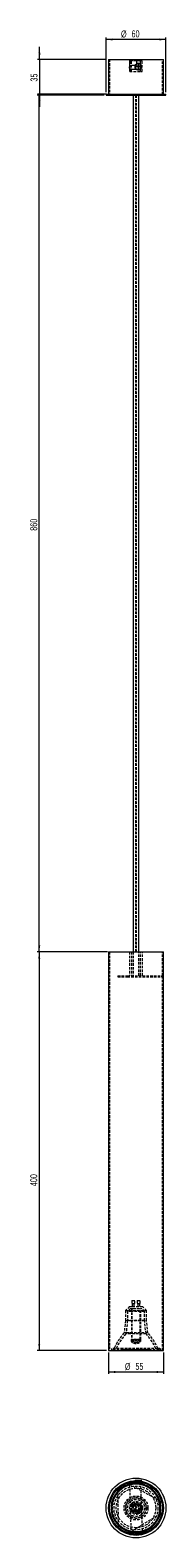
# Model space of a CAD drawing. Header units: millimetres. Extents: x 347 to 415, y 75 to 832.
import ezdxf

# ---------------------------------------------------------------- set-up
doc = ezdxf.new("R2010")
doc.units = ezdxf.units.MM
doc.linetypes.add('HIDDEN', pattern=[1.905, 1.27, -0.635])
doc.styles.add('SLDTEXTSTYLE0', font='TXT', dxfattribs={"width": 0.75})
doc.dimstyles.new('SLDDIMSTYLE0', dxfattribs={"dimtxt": 3.5, "dimasz": 3.302, "dimexe": 0, "dimexo": 0.0625, "dimgap": 0.875, "dimtad": 1, "dimlfac": 2, "dimrnd": 1e-09, "dimzin": 12, "dimdsep": 46, "dimtxsty": 'SLDTEXTSTYLE0', "dimsah": 1, "dimcen": 0.09, "dimadec": 0, "dimazin": 3, "dimtfac": 1, "dimtofl": 0, "dimtmove": 0, "dimatfit": 3, "dimfxl": 0, "dimfrac": 2, "dimtolj": 1, "dimtzin": 12, "dimarcsym": 0})
doc.dimstyles.new('SLDDIMSTYLE1', dxfattribs={"dimtxt": 3.5, "dimasz": 3.302, "dimexe": 0, "dimexo": 0.0625, "dimgap": 0.875, "dimtad": 1, "dimlfac": 2, "dimrnd": 1e-09, "dimzin": 12, "dimdsep": 46, "dimtxsty": 'SLDTEXTSTYLE0', "dimsah": 1, "dimcen": 0.09, "dimadec": 0, "dimazin": 3, "dimtfac": 1, "dimtmove": 0, "dimatfit": 0, "dimfxl": 0, "dimfrac": 2, "dimtolj": 1, "dimtzin": 12, "dimarcsym": 0})

# ---------------------------------------------------------------- blocks, each defined once
blk = doc.blocks.new('_D')
at = {"color": 7, "linetype": 'Continuous', "lineweight": 0}
for p, q in [((385.01, 369.17), (350.14, 369.17)), ((351.14, 369.17), (351.14, 169.17)), ((385.01, 169.17), (350.14, 169.17))]:
    blk.add_line(p, q, dxfattribs=at)
for points in [[(351.14, 369.17), (350.64, 365.87), (351.65, 365.87)], [(351.14, 169.17), (351.65, 172.47), (350.64, 172.47)]]:
    blk.add_solid(points, dxfattribs=at)
at = {"color": 7, "linetype": 'Continuous', "lineweight": 0, "insert": (346.63, 251.59, 0.05), "char_height": 3.5, "attachment_point": 1, "rotation": 90, "style": 'SLDTEXTSTYLE0'}
blk.add_mtext('400', dxfattribs=at)
blk = doc.blocks.new('_D_1')
at = {"color": 7, "linetype": 'Continuous', "lineweight": 0}
for p, q in [((383.76, 799.17), (350.14, 799.17)), ((351.14, 369.17), (351.14, 799.17)), ((385.51, 369.17), (350.14, 369.17))]:
    blk.add_line(p, q, dxfattribs=at)
for points in [[(351.14, 799.17), (350.64, 795.87), (351.65, 795.87)], [(351.14, 369.17), (351.65, 372.47), (350.64, 372.47)]]:
    blk.add_solid(points, dxfattribs=at)
at = {"color": 7, "linetype": 'Continuous', "lineweight": 0, "insert": (346.63, 580.58, 0.05), "char_height": 3.5, "attachment_point": 1, "rotation": 90, "style": 'SLDTEXTSTYLE0'}
blk.add_mtext('860', dxfattribs=at)
blk = doc.blocks.new('_D_2')
at = {"color": 7, "linetype": 'Continuous', "lineweight": 0}
for p, q in [((351.27, 817.17), (351.27, 823.52)), ((385.01, 817.17), (350.27, 817.17)), ((351.27, 817.17), (351.27, 799.67)), ((385.01, 799.67), (350.27, 799.67)), ((351.27, 799.67), (351.27, 793.32))]:
    blk.add_line(p, q, dxfattribs=at)
for points in [[(351.27, 817.17), (351.78, 820.47), (350.76, 820.47)], [(351.27, 799.67), (350.76, 796.37), (351.78, 796.37)]]:
    blk.add_solid(points, dxfattribs=at)
at = {"color": 7, "linetype": 'Continuous', "lineweight": 0, "insert": (346.76, 806.04, 0.05), "char_height": 3.5, "attachment_point": 1, "rotation": 90, "style": 'SLDTEXTSTYLE0'}
blk.add_mtext('35', dxfattribs=at)
blk = doc.blocks.new('_D_3')
at = {"color": 7, "linetype": 'Continuous', "lineweight": 0}
for p, q in [((386.01, 168.17), (386.01, 157.34)), ((413.51, 168.17), (413.51, 157.34)), ((386.01, 158.34), (413.51, 158.34))]:
    blk.add_line(p, q, dxfattribs=at)
for points in [[(386.01, 158.34), (389.31, 157.83), (389.31, 158.84)], [(413.51, 158.34), (410.2, 158.84), (410.2, 157.83)]]:
    blk.add_solid(points, dxfattribs=at)
at = {"color": 7, "linetype": 'Continuous', "lineweight": 0, "char_height": 3.5, "attachment_point": 1, "style": 'SLDTEXTSTYLE0'}
for s, insert in [('%%c', (394.18, 162.85, 0.05)), ('55', (399.46, 162.9, 0.05))]:
    blk.add_mtext(s, dxfattribs=dict(at, insert=insert))
blk = doc.blocks.new('_D_4')
at = {"color": 7, "linetype": 'Continuous', "lineweight": 0}
for p, q in [((384.76, 800.67), (384.76, 828.17)), ((414.76, 827.17), (384.76, 827.17)), ((414.76, 800.67), (414.76, 828.17))]:
    blk.add_line(p, q, dxfattribs=at)
for points in [[(384.76, 827.17), (388.06, 826.66), (388.06, 827.68)], [(414.76, 827.17), (411.45, 827.68), (411.45, 826.66)]]:
    blk.add_solid(points, dxfattribs=at)
at = {"color": 7, "linetype": 'Continuous', "lineweight": 0, "char_height": 3.5, "attachment_point": 1, "style": 'SLDTEXTSTYLE0'}
for s, insert in [('%%c', (392.22, 831.68, 0.05)), ('60', (397.5, 831.74, 0.05))]:
    blk.add_mtext(s, dxfattribs=dict(at, insert=insert))

msp = doc.modelspace()

# ---------------------------------------------------------------- linework, layer by layer
at = {"color": 7, "linetype": 'Continuous', "lineweight": 15}
for p, q in [((386.0068, 817.1728), (386.0068, 799.6728)), ((386.0068, 817.1728), (399.9888, 817.1728)), ((396.6328, 812.6718), (396.6328, 813.6795)), ((399.4888, 814.1884), (397.4888, 814.1884)), ((397.4888, 812.1884), (400.0226, 812.1884)), ((400.7702, 813.7606), (399.7482, 813.7606)), ((399.7482, 813.7606), (399.7482, 813.6082)), ((399.7482, 813.6082), (400.7702, 813.6082)), ((399.7517, 813.7606), (399.7517, 813.6082)), ((399.9888, 817.1728), (401.9888, 817.1728)), ((399.9888, 817.1728), (399.9888, 814.8253)), ((401.0092, 814.7312), (400.7702, 814.7312)), ((400.7702, 814.7312), (400.7702, 813.7606)), ((400.7736, 813.7606), (400.7702, 813.7606)), ((400.7702, 813.6082), (400.7702, 812.2819)), ((400.7736, 813.6082), (400.7702, 813.6082)), ((400.7702, 812.2819), (401.0092, 812.2819)), ((400.7736, 814.7312), (400.7736, 813.7606)), ((400.7736, 813.6082), (400.7736, 812.2819)), ((400.8742, 815.0911), (400.8633, 815.0911)), ((400.8633, 811.9447), (400.8742, 811.9447)), ((401.0092, 813.7606), (401.0092, 814.7312)), ((402.0642, 813.7606), (401.0092, 813.7606)), ((401.0092, 812.2819), (401.0092, 813.6082)), ((401.0092, 813.6082), (402.0642, 813.6082)), ((401.9888, 814.6335), (401.9888, 817.1728)), ((401.9888, 817.1728), (413.5068, 817.1728)), ((402.0642, 813.6082), (402.0642, 813.7606)), ((413.5068, 799.6728), (413.5068, 817.1728)), ((384.7568, 799.6728), (384.7568, 799.1728)), ((384.7568, 799.6728), (399.7568, 799.6728)), ((384.7568, 799.1728), (399.7568, 799.1728)), ((398.2568, 799.1728), (398.2568, 369.1728)), ((399.7568, 799.6728), (414.7568, 799.6728)), ((399.7568, 799.1728), (414.7568, 799.1728)), ((401.2568, 369.1728), (401.2568, 799.1728)), ((414.7568, 799.1728), (414.7568, 799.6728)), ((386.0068, 369.1728), (386.0068, 169.1728)), ((386.0068, 369.1728), (399.7568, 369.1728)), ((399.7568, 369.1728), (413.5068, 369.1728)), ((413.5068, 169.1728), (413.5068, 369.1728)), ((386.0068, 169.1728), (399.7568, 169.1728)), ((399.7568, 169.1728), (413.5068, 169.1728)), ((390.662, 98.6651), (390.6396, 99.7044)), ((395.4449, 102.6187), (396.3562, 102.1185)), ((411.7306, 93.6787), (412.6418, 93.1785)), ((412.763, 87.5598), (411.8741, 87.0207)), ((391.0625, 80.0913), (391.0401, 81.1306)), ((396.8779, 77.926), (395.9891, 77.3869))]:
    msp.add_line(p, q, dxfattribs=at)
at = {"color": 7, "linetype": 'HIDDEN', "lineweight": 0}
for p, q in [((386.5068, 817.1728), (386.5068, 799.6728)), ((396.6328, 813.6795), (396.6328, 816.6728)), ((399.9888, 816.6728), (396.6328, 816.6728)), ((396.6328, 811.1728), (396.6328, 812.6718)), ((396.6328, 811.1728), (401.9888, 811.1728)), ((396.6418, 816.6728), (402, 816.6728)), ((396.6418, 811.1728), (396.6418, 816.6728)), ((397.3979, 811.1728), (397.3979, 816.6728)), ((397.4083, 811.1728), (397.4083, 816.6728)), ((399.9888, 814.8253), (399.9888, 814.6884)), ((400.0226, 812.1884), (401.4888, 812.1884)), ((400.8742, 811.9447), (400.8742, 811.9447)), ((401.0127, 814.7312), (401.0092, 814.7312)), ((401.0127, 812.2819), (401.0092, 812.2819)), ((401.0127, 813.7606), (401.0127, 814.7312)), ((401.0127, 812.2819), (401.0127, 813.6082)), ((401.9888, 812.6884), (401.9888, 814.6335)), ((401.9888, 811.1728), (401.9888, 812.6884)), ((401.9888, 811.1728), (402, 811.1728)), ((402, 816.6728), (402.868, 816.6728)), ((402, 811.1728), (402, 816.6728)), ((402, 811.1728), (402.868, 811.1728)), ((402.0676, 813.7606), (402.0642, 813.7606)), ((402.0676, 813.6082), (402.0642, 813.6082)), ((402.0676, 813.6082), (402.0676, 813.7606)), ((402.868, 811.1728), (402.868, 816.6728)), ((402.868, 816.6728), (402.8808, 816.6728)), ((402.868, 811.1728), (402.8808, 811.1728)), ((402.8808, 811.1728), (402.8808, 816.6728)), ((413.0068, 799.6728), (413.0068, 817.1728)), ((399.5068, 799.1728), (399.5068, 369.1728)), ((400.0068, 369.1728), (400.0068, 799.1728)), ((386.5068, 369.1728), (386.5068, 169.1728)), ((396.5068, 369.1728), (396.5068, 357.1728)), ((397.5068, 369.1728), (397.5068, 357.1728)), ((398.2568, 369.1728), (398.2568, 357.1728)), ((401.2568, 357.1728), (401.2568, 369.1728)), ((402.0068, 357.1728), (402.0068, 369.1728)), ((403.0068, 357.1728), (403.0068, 369.1728)), ((413.0068, 357.1728), (413.0068, 369.1728)), ((390.6396, 357.1728), (390.6396, 356.6728)), ((390.6396, 357.1728), (395.4449, 357.1728)), ((390.6396, 356.6728), (395.4449, 356.6728)), ((391.0625, 357.1728), (391.0625, 356.6728)), ((395.4449, 357.1728), (395.4449, 356.6728)), ((395.4449, 357.1728), (412.6418, 357.1728)), ((395.4449, 356.6728), (412.6418, 356.6728)), ((395.9891, 357.1728), (395.9891, 356.6728)), ((412.6418, 357.1728), (412.6418, 356.6728)), ((412.6418, 357.1728), (413.0068, 357.1728)), ((412.6418, 356.6728), (413.0068, 356.6728)), ((412.763, 357.1728), (412.763, 356.6728)), ((413.0068, 169.1728), (413.0068, 356.6728)), ((396.5068, 191.1728), (394.5068, 189.1728)), ((396.921, 190.1728), (395.5068, 188.7586)), ((396.5068, 191.1728), (397.9792, 191.1728)), ((396.921, 190.1728), (398.2058, 190.1728)), ((397.4119, 190.1728), (397.4119, 174.6728)), ((397.506, 190.1728), (397.506, 174.6728)), ((397.511, 190.1728), (397.511, 174.6728)), ((397.6395, 194.1728), (397.9792, 194.1728)), ((397.6395, 194.1728), (397.6395, 192.6728)), ((397.6395, 192.6728), (397.9792, 192.6728)), ((397.6658, 190.1728), (397.6658, 174.6728)), ((397.8895, 192.6728), (397.8895, 191.1728)), ((397.9792, 194.1728), (399.1395, 194.1728)), ((397.9792, 192.6728), (399.1395, 192.6728)), ((397.9792, 191.1728), (403.0068, 191.1728)), ((398.2058, 190.1728), (402.5926, 190.1728)), ((398.8895, 191.1728), (398.8895, 192.6728)), ((399.1395, 192.6728), (399.1395, 194.1728)), ((400.3742, 194.1728), (400.714, 194.1728)), ((400.3742, 194.1728), (400.3742, 192.6728)), ((400.3742, 192.6728), (400.714, 192.6728)), ((400.6242, 192.6728), (400.6242, 191.1728)), ((400.714, 194.1728), (401.8742, 194.1728)), ((400.714, 192.6728), (401.8742, 192.6728)), ((401.6242, 191.1728), (401.6242, 192.6728)), ((401.8517, 174.6728), (401.8517, 190.1728)), ((401.8742, 192.6728), (401.8742, 194.1728)), ((402.0065, 174.6728), (402.0065, 190.1728)), ((402.0076, 174.6728), (402.0076, 190.1728)), ((402.1017, 174.6728), (402.1017, 190.1728)), ((404.0068, 188.7586), (402.5926, 190.1728)), ((405.0068, 189.1728), (403.0068, 191.1728)), ((394.5068, 184.1728), (393.7568, 177.9228)), ((394.5068, 189.1728), (405.0068, 189.1728)), ((394.5068, 189.1728), (394.5068, 184.1728)), ((394.5068, 184.1728), (396.8854, 184.1728)), ((395.5068, 184.113), (394.7123, 177.4923)), ((397.4323, 188.7586), (395.5068, 188.7586)), ((395.5068, 188.7586), (395.5068, 184.113)), ((404.0068, 184.113), (395.5068, 184.113)), ((396.8854, 184.1728), (405.0068, 184.1728)), ((404.0068, 188.7586), (397.4323, 188.7586)), ((404.0068, 184.113), (404.0068, 188.7586)), ((404.8013, 177.4923), (404.0068, 184.113)), ((405.0068, 184.1728), (405.0068, 189.1728)), ((405.7568, 177.9228), (405.0068, 184.1728)), ((396.4751, 177.9228), (393.7568, 177.9228)), ((396.9978, 177.4923), (394.7123, 177.4923)), ((405.7568, 177.9228), (396.4751, 177.9228)), ((404.8013, 177.4923), (396.9978, 177.4923)), ((387.2729, 169.6873), (387.2568, 169.6728)), ((387.2568, 169.6728), (387.2729, 169.6583)), ((406.5936, 169.6728), (387.2609, 169.6728)), ((392.92, 169.6728), (412.2528, 169.6728)), ((391.0401, 81.1306), (390.662, 98.6651)), ((396.3562, 102.1185), (411.7306, 93.6787)), ((396.4888, 103.4459), (396.4888, 102.9306)), ((396.6328, 102.9664), (401.9888, 103.1506)), ((396.6418, 102.6667), (396.6328, 102.9664)), ((402, 102.8271), (396.6418, 102.6667)), ((397.3979, 77.3977), (396.6418, 102.6667)), ((396.6478, 102.4666), (402.006, 102.6509)), ((397.4888, 103.1444), (397.4888, 103.6516)), ((399.291, 104.0584), (402.4356, 104.1665)), ((399.291, 104.0584), (399.2988, 103.8323)), ((399.4888, 103.3372), (399.4888, 103.8373)), ((399.7517, 103.9742), (399.7482, 104.0741)), ((399.7517, 103.9742), (400.7736, 104.0093)), ((399.9888, 103.838), (399.9888, 103.3379)), ((400.7736, 104.0093), (400.7702, 104.1093)), ((400.7736, 104.0093), (401.0127, 104.0175)), ((401.0127, 104.0175), (401.0092, 104.1175)), ((401.0127, 104.0175), (402.0676, 104.0538)), ((401.4888, 103.7304), (401.4888, 103.2262)), ((401.9888, 103.1506), (401.9888, 103.6576)), ((401.9888, 103.1506), (402, 102.8271)), ((402, 102.8271), (402.868, 77.5858)), ((402.0676, 104.0538), (402.0642, 104.1538)), ((402.456, 103.5724), (402.4356, 104.1665)), ((399.7011, 91.5889), (399.7568, 91.5899)), ((411.8741, 87.0207), (396.8779, 77.926)), ((396.4888, 77.2493), (396.4888, 76.7339)), ((402.8636, 77.7132), (397.3934, 77.5495)), ((397.3979, 77.3977), (402.868, 77.5858)), ((397.4083, 77.0497), (397.3979, 77.3977)), ((402.8808, 77.2135), (397.4083, 77.0497)), ((397.4888, 76.5283), (397.4888, 77.0355)), ((399.4888, 76.3425), (399.4888, 76.8426)), ((399.9888, 76.842), (399.9888, 76.3419)), ((401.4888, 76.9536), (401.4888, 76.4495)), ((401.9888, 76.5223), (401.9888, 77.0293)), ((402.868, 77.5858), (402.8808, 77.2135))]:
    msp.add_line(p, q, dxfattribs=at)
at = {"color": 8, "linetype": 'Continuous', "lineweight": 15}
msp.add_line((401.9888, 816.6728), (399.9888, 816.6728), dxfattribs=at)
at = {"color": 7, "linetype": 'HIDDEN', "lineweight": 0, "flags": 128}
msp.add_lwpolyline([(387.3582, 169.5814), (387.6542, 169.4892), (388.0969, 169.4029), (388.5989, 169.3284), (389.0531, 169.2695), (389.3557, 169.2271), (389.3975, 169.219), (389.4126, 169.2152), (389.4186, 169.2135), (389.4236, 169.2117), (389.4257, 169.2109), (389.4276, 169.21), (389.4292, 169.2092), (389.4306, 169.2084), (389.4325, 169.2068), (389.4333, 169.2053), (389.4319, 169.2024), (389.4261, 169.1997), (389.4191, 169.1987), (389.4191, 169.1987)], dxfattribs=at)
at = {"color": 7, "linetype": 'Continuous', "lineweight": 15}
for centre, radius in [((400.8626, 813.5177), 1.573), ((399.7568, 90.0899), 15), ((399.7568, 90.0899), 13.75), ((399.7568, 90.0899), 13.25)]:
    msp.add_circle(centre, radius, dxfattribs=at)
at = {"color": 7, "linetype": 'HIDDEN', "lineweight": 0}
for centre, radius in [((399.7568, 90.0899), 11.0171), ((399.7568, 90.0899), 9.9147), ((399.7568, 90.0899), 6), ((399.7568, 90.0899), 5.25), ((399.7568, 90.0899), 5.0445), ((399.7568, 90.0899), 4.25), ((399.7568, 90.0899), 3.25), ((399.7568, 90.0899), 2.8358), ((399.7568, 90.0899), 2.25), ((398.3895, 92.1829), 0.75), ((398.3895, 92.1829), 0.5), ((399.7568, 90.8102), 0.25), ((399.7568, 89.3014), 0.25), ((401.1242, 87.997), 0.75), ((401.1242, 87.997), 0.5)]:
    msp.add_circle(centre, radius, dxfattribs=at)
for centre, radius, start, end in [((393.2179, 816.7977), 4.1923, 358.2928962, 5.1335327), ((405.6387, 816.7976), 3.652, 174.1039091, 181.9591897), ((417.3005, 157.1825), 31.3762, 138.6223341, 155.542575), ((417.3005, 157.1825), 30.3762, 138.0403074, 154.6816996), ((382.2131, 157.1825), 30.3762, 25.3183004, 41.9596926), ((382.2131, 157.1825), 31.3762, 24.457425, 41.3776659), ((399.7568, 90.0899), 1.5, 141.1422755, 274.4345197), ((399.7568, 90.0899), 1.5, 321.3181206, 90)]:
    msp.add_arc(centre, radius, start, end, dxfattribs=at)
at = {"color": 7, "linetype": 'Continuous', "lineweight": 15}
for start, end in [(123.1576196, 303.1576196), (303.1576196, 123.1576196)]:
    msp.add_arc((399.7568, 90.0899), 12.5, start, end, dxfattribs=at)
at = {"color": 7, "linetype": 'HIDDEN', "lineweight": 0}
for centre, ratio, start_param, end_param in [((396.6478, 816.6728), 0.02991045, 0, 1.57079633), ((402.8636, 816.6728), 0.03436981, 4.71238898, 6.28318531)]:
    msp.add_ellipse(centre, major_axis=(0, 0.5), ratio=ratio, start_param=start_param, end_param=end_param, dxfattribs=at)
at = {"color": 7, "linetype": 'Continuous', "lineweight": 15}
for points, knots in [([(396.4888, 813.1884), (396.4995, 813.2987), (396.5208, 813.5191), (396.6864, 813.8138), (396.932, 814.0408), (397.2148, 814.1687), (397.4081, 814.1826), (397.4888, 814.1884)], [0, 0, 0, 0, 0.20840807, 0.41670509, 0.62807874, 0.844724, 1, 1, 1, 1]), ([(397.4888, 812.1884), (397.3747, 812.1998), (397.1464, 812.2227), (396.8437, 812.3999), (396.6175, 812.66), (396.5038, 812.9408), (396.4929, 813.1213), (396.4888, 813.1884)], [0, 0, 0, 0, 0.21914788, 0.43827726, 0.65737013, 0.87271499, 1, 1, 1, 1]), ([(402.456, 813.5179), (402.4536, 813.5819), (402.4473, 813.7556), (402.3858, 814.0096), (402.2899, 814.2282), (402.2012, 814.3768), (402.0998, 814.5184), (401.9808, 814.6471), (401.8471, 814.7601), (401.7207, 814.8498), (401.5655, 814.9371), (401.3995, 815.0048), (401.2485, 815.0483), (401.1165, 815.0741), (400.9921, 815.089), (400.911, 815.0898), (400.8742, 815.0902)], [0, 0, 0, 0, 0.07716823, 0.20944705, 0.31227267, 0.36492168, 0.41889354, 0.52327018, 0.57669501, 0.63144452, 0.71133944, 0.79255607, 0.84851332, 0.9018741, 0.95546687, 1, 1, 1, 1]), ([(400.8742, 811.9452), (400.9364, 811.9471), (401.0646, 811.951), (401.2355, 811.9836), (401.4052, 812.033), (401.5697, 812.1007), (401.7249, 812.1884), (401.8521, 812.2795), (401.9542, 812.3665), (402.0481, 812.4613), (402.1353, 812.5656), (402.2128, 812.6767), (402.2798, 812.7929), (402.3363, 812.9131), (402.383, 813.0401), (402.4391, 813.2397), (402.4489, 813.402), (402.456, 813.5179)], [0, 0, 0, 0, 0.07521253, 0.15506819, 0.21006168, 0.28959403, 0.37043009, 0.42610732, 0.47951878, 0.53316062, 0.587975, 0.64422493, 0.69717705, 0.75036308, 0.80474744, 0.86059941, 1, 1, 1, 1]), ([(406.3201, 80.0439), (405.863, 79.77), (404.8887, 79.1861), (403.1846, 78.5397), (401.1837, 78.1086), (399.325, 78.0538), (397.7365, 78.2389), (396.4797, 78.5211), (395.2108, 78.9564), (393.9559, 79.5536), (392.745, 80.3157), (391.6095, 81.2385), (390.5801, 82.3097), (389.6847, 83.5095), (388.9456, 84.8115), (388.3781, 86.1845), (387.9892, 87.5951), (387.7777, 89.0101), (387.7349, 90.3992), (387.846, 91.7361), (388.0924, 93.0004), (388.561, 94.5295), (389.3579, 96.2096), (390.5564, 97.8688), (391.8329, 99.1697), (392.759, 99.8274), (393.1935, 100.136)], [0, 0, 0, 0, 0.04238119, 0.09033004, 0.14435848, 0.2047641, 0.23739451, 0.27155358, 0.30714151, 0.34401462, 0.38198457, 0.42082086, 0.46025698, 0.5, 0.53974302, 0.57917914, 0.61801543, 0.65598538, 0.69285849, 0.72844642, 0.76260549, 0.7952359, 0.85564152, 0.90966996, 0.95761881, 1, 1, 1, 1]), ([(392.92, 100.5546), (392.9248, 100.5472), (392.9349, 100.5318), (393.0088, 100.4186), (393.1008, 100.2778), (393.1634, 100.182), (393.1935, 100.136)], [0, 0, 0, 0, 0.27026133, 0.56242939, 0.78973642, 1, 1, 1, 1]), ([(406.3201, 80.0439), (406.6123, 80.2457), (407.216, 80.6627), (408.0712, 81.4124), (408.9211, 82.307), (409.7273, 83.3644), (410.4633, 84.6034), (411.0246, 85.8852), (411.4212, 87.1796), (411.6676, 88.4438), (411.7788, 89.7807), (411.7359, 91.1697), (411.5244, 92.5848), (411.1355, 93.9954), (410.568, 95.3684), (409.829, 96.6703), (408.9335, 97.8702), (407.9042, 98.9414), (406.7686, 99.8641), (405.5577, 100.6263), (404.3029, 101.2235), (403.0339, 101.6588), (401.7772, 101.941), (400.4326, 102.0977), (399.0336, 102.0985), (397.6027, 101.9229), (396.1172, 101.5592), (394.6248, 100.9939), (393.6506, 100.4099), (393.1935, 100.136)], [0, 0, 0, 0, 0.02825643, 0.05838124, 0.09035335, 0.12637599, 0.16401296, 0.20484943, 0.23747277, 0.27162445, 0.30720468, 0.34406981, 0.38203153, 0.42085942, 0.460287, 0.50002141, 0.53975583, 0.57918341, 0.61801129, 0.65597302, 0.69283815, 0.72841838, 0.76257005, 0.79519339, 0.83602378, 0.87366087, 0.90968952, 0.95762798, 1, 1, 1, 1]), ([(406.3201, 80.0439), (406.3589, 79.9846), (406.4395, 79.8612), (406.5313, 79.7208), (406.5847, 79.639), (406.5907, 79.6298), (406.5936, 79.6253)], [0, 0, 0, 0, 0.27026133, 0.56242939, 0.78973642, 1, 1, 1, 1])]:
    msp.add_open_spline(points, degree=3, knots=knots, dxfattribs=at)
at = {"color": 7, "linetype": 'HIDDEN', "lineweight": 0}
for points, knots in [([(400.8742, 815.0902), (400.8658, 815.0905), (400.8109, 815.0923), (400.6904, 815.0824), (400.5137, 815.054), (400.3423, 815.0022), (400.1984, 814.9414), (400.0808, 814.8795), (399.9701, 814.809), (399.8638, 814.728), (399.7491, 814.6239), (399.6314, 814.492), (399.5312, 814.3466), (399.447, 814.1914), (399.3794, 814.0279), (399.3327, 813.8572), (399.3045, 813.6826), (399.2947, 813.5057), (399.3071, 813.3288), (399.3383, 813.1546), (399.3876, 812.9843), (399.4579, 812.8215), (399.5342, 812.6864), (399.6089, 812.5769), (399.6917, 812.4749), (399.7844, 812.3785), (399.9174, 812.2621), (400.0645, 812.163), (400.2221, 812.0833), (400.3857, 812.0176), (400.5569, 811.9719), (400.7311, 811.9503), (400.8235, 811.9422), (400.8714, 811.945), (400.8742, 811.9452)], [0, 0, 0, 0, 0.005148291, 0.033412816, 0.073257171, 0.113780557, 0.141727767, 0.167969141, 0.194323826, 0.221250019, 0.248874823, 0.288197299, 0.328173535, 0.355720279, 0.395127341, 0.435190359, 0.462798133, 0.502257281, 0.542374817, 0.570022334, 0.609486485, 0.649609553, 0.677261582, 0.703526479, 0.729904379, 0.756853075, 0.784499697, 0.837001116, 0.863900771, 0.891497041, 0.943919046, 0.97077114, 0.998310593, 1, 1, 1, 1]), ([(399.4888, 814.1884), (399.545, 814.1939), (399.6574, 814.205), (399.8072, 814.2911), (399.9203, 814.4179), (399.9803, 814.5585), (399.9864, 814.6515), (399.9888, 814.6884)], [0, 0, 0, 0, 0.21458363, 0.42916731, 0.64376855, 0.858448, 1, 1, 1, 1]), ([(401.9888, 812.6884), (401.9834, 812.6327), (401.9725, 812.5214), (401.888, 812.3727), (401.7631, 812.2595), (401.6221, 812.1976), (401.5274, 812.1911), (401.4888, 812.1884)], [0, 0, 0, 0, 0.21161695, 0.42318376, 0.63616027, 0.85166264, 1, 1, 1, 1]), ([(398.35, 190.1728), (398.3989, 190.1728), (398.7387, 190.1728), (399.3233, 190.1728), (400.1673, 190.1728), (400.7945, 190.1728), (401.372, 190.1728), (401.6794, 190.1728), (401.8067, 190.1728), (401.8517, 190.1728)], [0, 0, 0, 0, 0.05396778, 0.37532283, 0.49563702, 0.73939802, 0.84124074, 0.94391988, 1, 1, 1, 1]), ([(402.1498, 174.1658), (402.1144, 174.1658), (402.037, 174.1658), (401.8489, 174.1658), (401.5833, 174.1658), (401.1688, 174.1658), (400.5774, 174.1658), (399.8306, 174.1658), (399.0456, 174.1658), (398.3309, 174.1658), (397.7773, 174.1658), (397.4445, 174.1658), (397.2931, 174.1658), (397.2538, 174.1658), (397.278, 174.1658), (397.3368, 174.1658), (397.3638, 174.1658)], [0, 0, 0, 0, 0.02968536, 0.06470232, 0.10759201, 0.16121908, 0.25319022, 0.3688402, 0.5, 0.6311598, 0.74680978, 0.83878092, 0.89240799, 0.93529768, 0.97031464, 1, 1, 1, 1]), ([(397.4312, 174.6697), (397.391, 174.6041), (397.3188, 174.4861), (397.273, 174.3006), (397.2667, 174.2088), (397.2638, 174.1658)], [0, 0, 0, 0, 0.39980102, 0.71837168, 1, 1, 1, 1]), ([(397.2638, 174.1658), (397.2648, 174.1404), (397.2668, 174.0874), (397.2896, 173.9563), (397.3471, 173.7802), (397.451, 173.5937), (397.6819, 173.3104), (398.1124, 173.0118), (398.8161, 172.754), (399.7023, 172.6339), (400.6643, 172.7287), (401.4052, 173.0155), (401.8126, 173.313), (402.0423, 173.549), (402.1795, 173.8042), (402.2413, 174.0305), (402.2471, 174.1226), (402.2498, 174.1658)], [0, 0, 0, 0, 0.01470694, 0.0308271, 0.06542106, 0.0989483, 0.12696047, 0.23349224, 0.33795703, 0.48051101, 0.65474776, 0.7948404, 0.84713107, 0.89233058, 0.94776073, 0.97548803, 1, 1, 1, 1]), ([(397.3638, 174.1658), (397.3993, 174.1658), (397.4766, 174.1658), (397.6647, 174.1658), (397.9303, 174.1658), (398.3448, 174.1658), (398.9362, 174.1658), (399.683, 174.1658), (400.468, 174.1658), (401.1827, 174.1658), (401.7363, 174.1658), (402.0691, 174.1658), (402.2206, 174.1658), (402.2599, 174.1658), (402.2356, 174.1658), (402.1768, 174.1658), (402.1498, 174.1658)], [0, 0, 0, 0, 0.02968536, 0.064702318, 0.107592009, 0.161219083, 0.253190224, 0.368840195, 0.5, 0.631159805, 0.746809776, 0.838780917, 0.892407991, 0.935297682, 0.97031464, 1, 1, 1, 1]), ([(397.412, 174.6728), (397.4193, 174.6728), (397.4356, 174.6728), (397.584, 174.6728), (397.8941, 174.6728), (398.416, 174.6728), (399.0878, 174.6728), (399.8263, 174.6728), (400.5286, 174.6728), (401.0849, 174.6728), (401.4747, 174.6728), (401.7246, 174.6728), (401.9015, 174.6728), (401.9743, 174.6728), (402.0076, 174.6728)], [0, 0, 0, 0, 0.04578813, 0.10312916, 0.20146977, 0.32512911, 0.46537241, 0.60561571, 0.72927504, 0.82761566, 0.88495669, 0.93081671, 0.96825878, 1, 1, 1, 1]), ([(401.8517, 174.6728), (401.8114, 174.6728), (401.724, 174.6728), (401.5289, 174.6728), (401.2637, 174.6728), (400.8635, 174.6728), (400.3075, 174.6728), (399.6233, 174.6728), (398.924, 174.6728), (398.3077, 174.6728), (397.8516, 174.6728), (397.6003, 174.6728), (397.5083, 174.6728), (397.5084, 174.6728), (397.5616, 174.6728), (397.6329, 174.6728), (397.6658, 174.6728)], [0, 0, 0, 0, 0.03145763, 0.06823367, 0.11255238, 0.16694716, 0.2585053, 0.37205076, 0.5, 0.62794924, 0.7414947, 0.83305284, 0.88744762, 0.93176633, 0.96854237, 1, 1, 1, 1]), ([(397.511, 174.6728), (397.5155, 174.6013), (397.5254, 174.4452), (397.6124, 174.2038), (397.7726, 173.9508), (398.1345, 173.5974), (398.7943, 173.2581), (399.4274, 173.2021), (399.7588, 173.1728)], [0, 0, 0, 0, 0.0693146, 0.15143547, 0.25084389, 0.37113967, 0.67088253, 1, 1, 1, 1]), ([(399.7588, 173.1728), (399.4999, 173.1922), (398.9864, 173.2306), (398.3898, 173.5038), (398.009, 173.8303), (397.8108, 174.0995), (397.688, 174.3845), (397.6729, 174.5804), (397.6658, 174.6728)], [0, 0, 0, 0, 0.29112533, 0.57745206, 0.70433661, 0.81590495, 0.91321432, 1, 1, 1, 1]), ([(397.6658, 174.6728), (397.7061, 174.6728), (397.7935, 174.6728), (397.9886, 174.6728), (398.2538, 174.6728), (398.6541, 174.6728), (399.21, 174.6728), (399.8942, 174.6728), (400.5935, 174.6728), (401.2098, 174.6728), (401.666, 174.6728), (401.9172, 174.6728), (402.0092, 174.6728), (402.0091, 174.6728), (401.9559, 174.6728), (401.8846, 174.6728), (401.8517, 174.6728)], [0, 0, 0, 0, 0.03145763, 0.06823367, 0.11255238, 0.16694716, 0.2585053, 0.37205076, 0.5, 0.62794924, 0.7414947, 0.83305284, 0.88744762, 0.93176633, 0.96854237, 1, 1, 1, 1]), ([(401.8517, 174.6728), (401.8446, 174.5804), (401.8295, 174.3845), (401.7067, 174.0995), (401.5086, 173.8303), (401.1277, 173.5038), (400.5311, 173.2306), (400.0176, 173.1922), (399.7588, 173.1728)], [0, 0, 0, 0, 0.08678568, 0.18409505, 0.29566339, 0.42254794, 0.70887467, 1, 1, 1, 1]), ([(399.7588, 173.1728), (400.0166, 173.191), (400.5573, 173.2292), (401.1754, 173.4822), (401.5966, 173.7935), (401.8295, 174.0659), (401.9791, 174.3626), (401.9977, 174.5732), (402.0065, 174.6728)], [0, 0, 0, 0, 0.25571133, 0.53638699, 0.67048541, 0.79291645, 0.90205978, 1, 1, 1, 1]), ([(402.2498, 174.1658), (402.2489, 174.1911), (402.2469, 174.2442), (402.2236, 174.3749), (402.1778, 174.5278), (402.1146, 174.6334), (402.0904, 174.6736)], [0, 0, 0, 0, 0.16953316, 0.35535711, 0.75413648, 1, 1, 1, 1]), ([(389.4191, 170.1468), (389.4216, 170.1466), (389.4274, 170.146), (389.4318, 170.1436), (389.4339, 170.1412), (389.4328, 170.1389), (389.4312, 170.1375), (389.4293, 170.1364), (389.4277, 170.1355), (389.4257, 170.1347), (389.4227, 170.1335), (389.4182, 170.1319), (389.4057, 170.1283), (389.384, 170.1235), (389.2483, 170.0987), (388.9763, 170.068), (388.5336, 170.0092), (388.0489, 169.9383), (387.6057, 169.8533), (387.443, 169.7947), (387.3582, 169.7642)], [0, 0, 0, 0, 0.00341313, 0.00787979, 0.01104033, 0.01219035, 0.01311685, 0.01352696, 0.01392222, 0.01432124, 0.01474191, 0.01570267, 0.01688978, 0.02211848, 0.03007851, 0.11763622, 0.27291419, 0.48213063, 0.7299635, 1, 1, 1, 1]), ([(393.1935, 170.1728), (392.759, 170.1728), (391.8329, 170.1728), (390.5564, 170.1728), (389.3579, 170.1728), (388.561, 170.1728), (388.0924, 170.1728), (387.846, 170.1728), (387.7348, 170.1728), (387.7779, 170.1728), (387.9885, 170.1728), (388.381, 170.1728), (388.8991, 170.1728), (389.3618, 170.1728), (389.5696, 170.1728)], [0, 0, 0, 0, 0.08606923, 0.18344545, 0.2931683, 0.41584219, 0.48210917, 0.55148062, 0.62375386, 0.69863708, 0.7757478, 0.85461792, 0.93470618, 1, 1, 1, 1]), ([(393.1935, 170.1728), (393.1547, 170.164), (393.0741, 170.1456), (392.9824, 170.0104), (392.929, 169.8422), (392.9229, 169.7277), (392.92, 169.6728)], [0, 0, 0, 0, 0.27026133, 0.56242939, 0.78973642, 1, 1, 1, 1]), ([(392.92, 169.6728), (392.9248, 169.6019), (392.9349, 169.4545), (393.0088, 169.2868), (393.1008, 169.1891), (393.1634, 169.1781), (393.1935, 169.1728)], [0, 0, 0, 0, 0.27026133, 0.56242939, 0.78973642, 1, 1, 1, 1]), ([(410.9675, 170.1728), (410.9904, 170.1728), (411.1922, 170.1728), (411.4068, 170.1728), (411.6717, 170.1728), (411.7776, 170.1728), (411.7362, 170.1728), (411.5243, 170.1728), (411.1355, 170.1728), (410.568, 170.1728), (409.829, 170.1728), (408.9335, 170.1728), (407.9042, 170.1728), (406.7686, 170.1728), (405.5577, 170.1728), (404.3029, 170.1728), (403.0339, 170.1728), (401.7771, 170.1728), (400.1886, 170.1728), (398.3299, 170.1728), (396.329, 170.1728), (394.6249, 170.1728), (393.6506, 170.1728), (393.1935, 170.1728)], [0, 0, 0, 0, 0.0052284, 0.04604623, 0.08877628, 0.13329372, 0.17941881, 0.22691594, 0.2754968, 0.32482798, 0.37454307, 0.42425817, 0.47358935, 0.52217021, 0.56966734, 0.61579243, 0.66030987, 0.70303992, 0.74385775, 0.81941998, 0.8870049, 0.94698478, 1, 1, 1, 1]), ([(406.5936, 169.6728), (406.5888, 169.7436), (406.5788, 169.8911), (406.5048, 170.0588), (406.4128, 170.1564), (406.3502, 170.1675), (406.3201, 170.1728)], [0, 0, 0, 0, 0.27026133, 0.56242939, 0.78973642, 1, 1, 1, 1]), ([(406.3201, 169.1728), (406.3589, 169.1816), (406.4395, 169.1999), (406.5313, 169.3352), (406.5847, 169.5034), (406.5907, 169.6178), (406.5936, 169.6728)], [0, 0, 0, 0, 0.27026133, 0.56242939, 0.78973642, 1, 1, 1, 1]), ([(412.2568, 169.6728), (412.2388, 169.7086), (412.2049, 169.7761), (411.9539, 169.8831), (411.6456, 169.9773), (411.3846, 170.0438), (411.2226, 170.0865), (411.1644, 170.1045), (411.1424, 170.1124), (411.1327, 170.1164), (411.1266, 170.119), (411.1211, 170.1217), (411.1164, 170.1243), (411.1126, 170.1267), (411.1084, 170.1301), (411.103, 170.1376), (411.1094, 170.1429), (411.1192, 170.1455), (411.1238, 170.1467)], [0, 0, 0, 0, 0.29472694, 0.55559347, 0.76337251, 0.90252139, 0.94222341, 0.95406886, 0.95804916, 0.95961077, 0.96094208, 0.96212413, 0.96327454, 0.96452418, 0.96598111, 0.9697742, 0.98576146, 1, 1, 1, 1]), ([(411.1234, 169.2005), (411.1153, 169.2021), (411.1053, 169.204), (411.1056, 169.2117), (411.1084, 169.2155), (411.1126, 169.2188), (411.1164, 169.2213), (411.1211, 169.2239), (411.1266, 169.2265), (411.1327, 169.2292), (411.1424, 169.2331), (411.1744, 169.2447), (411.2286, 169.2603), (411.3912, 169.3039), (411.6449, 169.3677), (411.9542, 169.4626), (412.2048, 169.5694), (412.2388, 169.6369), (412.2568, 169.6728)], [0, 0, 0, 0, 0.0224939, 0.02772367, 0.03152657, 0.03298727, 0.03424013, 0.03539352, 0.03657863, 0.03791338, 0.03947904, 0.04346963, 0.06328148, 0.09514428, 0.23465306, 0.44296952, 0.70451076, 1, 1, 1, 1]), ([(393.1935, 100.136), (392.759, 99.8274), (391.8329, 99.1697), (390.5564, 97.8688), (389.3579, 96.2096), (388.561, 94.5295), (388.0924, 93.0004), (387.846, 91.7361), (387.7349, 90.3992), (387.7777, 89.0101), (387.9892, 87.5951), (388.3781, 86.1845), (388.9456, 84.8115), (389.6847, 83.5095), (390.5801, 82.3097), (391.6095, 81.2385), (392.745, 80.3157), (393.9559, 79.5536), (395.2108, 78.9564), (396.4797, 78.5211), (397.7365, 78.2389), (399.325, 78.0538), (401.1837, 78.1086), (403.1846, 78.5397), (404.8887, 79.1861), (405.863, 79.77), (406.3201, 80.0439)], [0, 0, 0, 0, 0.04238119, 0.09033004, 0.14435848, 0.2047641, 0.23739451, 0.27155358, 0.30714151, 0.34401462, 0.38198457, 0.42082086, 0.46025698, 0.5, 0.53974302, 0.57917914, 0.61801543, 0.65598538, 0.69285849, 0.72844642, 0.76260549, 0.7952359, 0.85564152, 0.90966996, 0.95761881, 1, 1, 1, 1]), ([(393.1935, 100.136), (393.1547, 100.1953), (393.0741, 100.3187), (392.9824, 100.4591), (392.929, 100.5408), (392.9229, 100.5501), (392.92, 100.5546)], [0, 0, 0, 0, 0.27026133, 0.56242939, 0.78973642, 1, 1, 1, 1]), ([(406.3201, 80.0439), (406.7546, 80.3525), (407.6807, 81.0102), (408.9572, 82.3111), (410.1558, 83.9702), (410.9526, 85.6504), (411.4212, 87.1795), (411.6676, 88.4438), (411.7788, 89.7807), (411.7359, 91.1697), (411.5244, 92.5848), (411.1355, 93.9954), (410.568, 95.3684), (409.829, 96.6703), (408.9335, 97.8702), (407.9042, 98.9414), (406.7686, 99.8641), (405.5577, 100.6263), (404.3029, 101.2235), (403.0339, 101.6588), (401.7771, 101.941), (400.1886, 102.1261), (398.3299, 102.0713), (396.329, 101.6402), (394.6249, 100.9938), (393.6506, 100.4099), (393.1935, 100.136)], [0, 0, 0, 0, 0.04238119, 0.09033004, 0.14435848, 0.2047641, 0.23739451, 0.27155358, 0.30714151, 0.34401462, 0.38198457, 0.42082086, 0.46025698, 0.5, 0.53974302, 0.57917914, 0.61801543, 0.65598538, 0.69285849, 0.72844642, 0.76260549, 0.7952359, 0.85564152, 0.90966996, 0.95761881, 1, 1, 1, 1]), ([(396.4888, 102.9306), (396.4995, 102.9333), (396.5207, 102.9388), (396.6858, 102.9797), (396.9308, 103.036), (397.2137, 103.095), (397.4076, 103.1298), (397.4888, 103.1444)], [0, 0, 0, 0, 0.20792074, 0.41572208, 0.62682761, 0.8436152, 1, 1, 1, 1]), ([(399.2994, 103.8323), (399.2992, 103.8323), (399.2952, 103.8322), (399.3083, 103.8326), (399.3379, 103.8336), (399.3877, 103.835), (399.4578, 103.8368), (399.5342, 103.8382), (399.6089, 103.8392), (399.6917, 103.8399), (399.7844, 103.84), (399.9174, 103.8393), (400.0645, 103.8369), (400.2221, 103.8322), (400.3857, 103.826), (400.5568, 103.8171), (400.7312, 103.8056), (400.8856, 103.7939), (401.0618, 103.7783), (401.2355, 103.7605), (401.4052, 103.7411), (401.5697, 103.7203), (401.7249, 103.6986), (401.8521, 103.6795), (401.9542, 103.6633), (402.0481, 103.6478), (402.1353, 103.6328), (402.2128, 103.6189), (402.2798, 103.6065), (402.3363, 103.5958), (402.383, 103.5868), (402.4391, 103.5758), (402.4489, 103.5738), (402.456, 103.5724)], [0, 0, 0, 0, 0.0022311, 0.04223639, 0.06980655, 0.10916028, 0.14917109, 0.17674575, 0.20293716, 0.22924126, 0.25611456, 0.28368383, 0.33603835, 0.36286275, 0.39038181, 0.44265714, 0.4694341, 0.4968965, 0.53629416, 0.57633529, 0.60391006, 0.64378908, 0.6843218, 0.71223941, 0.73902093, 0.76591795, 0.79340292, 0.82160769, 0.84815887, 0.87482735, 0.9020967, 0.93010192, 1, 1, 1, 1]), ([(399.9888, 103.3379), (399.9833, 103.338), (399.9723, 103.3382), (399.8861, 103.3395), (399.7592, 103.3402), (399.6186, 103.3395), (399.5257, 103.3379), (399.4888, 103.3372)], [0, 0, 0, 0, 0.21467524, 0.42934954, 0.64404389, 0.85870253, 1, 1, 1, 1]), ([(401.9888, 103.6576), (401.9834, 103.6585), (401.9725, 103.6603), (401.888, 103.6739), (401.7631, 103.693), (401.6221, 103.7131), (401.5274, 103.7254), (401.4888, 103.7304)], [0, 0, 0, 0, 0.21161695, 0.42318376, 0.63616027, 0.85166264, 1, 1, 1, 1]), ([(401.4888, 103.2262), (401.5455, 103.2185), (401.6589, 103.2031), (401.8097, 103.1801), (401.9228, 103.1618), (401.9809, 103.1519), (401.9866, 103.151), (401.9888, 103.1506)], [0, 0, 0, 0, 0.21737425, 0.43475355, 0.65175649, 0.86660196, 1, 1, 1, 1]), ([(402.1498, 91.3578), (402.1144, 91.4145), (402.037, 91.5381), (401.8489, 91.6951), (401.5833, 91.8279), (401.1688, 91.9262), (400.5774, 91.9254), (399.8306, 91.7632), (399.0456, 91.4322), (398.3309, 90.9686), (397.7773, 90.4418), (397.4445, 89.9529), (397.2931, 89.5548), (397.2538, 89.2604), (397.278, 89.0166), (397.3368, 88.8832), (397.3638, 88.822)], [0, 0, 0, 0, 0.02968536, 0.06470232, 0.10759201, 0.16121908, 0.25319022, 0.3688402, 0.5, 0.6311598, 0.74680978, 0.83878092, 0.89240799, 0.93529768, 0.97031464, 1, 1, 1, 1]), ([(397.3638, 88.822), (397.3993, 88.7654), (397.4766, 88.6418), (397.6647, 88.4848), (397.9303, 88.352), (398.3448, 88.2537), (398.9362, 88.2545), (399.683, 88.4167), (400.468, 88.7477), (401.1827, 89.2113), (401.7363, 89.7381), (402.0691, 90.227), (402.2206, 90.6251), (402.2599, 90.9194), (402.2356, 91.1633), (402.1768, 91.2967), (402.1498, 91.3578)], [0, 0, 0, 0, 0.02968536, 0.06470232, 0.10759201, 0.16121908, 0.25319022, 0.3688402, 0.5, 0.6311598, 0.74680978, 0.83878092, 0.89240799, 0.93529768, 0.97031464, 1, 1, 1, 1]), ([(401.8517, 91.4058), (401.8114, 91.4594), (401.724, 91.5756), (401.5289, 91.7193), (401.2637, 91.8357), (400.8635, 91.9108), (400.3075, 91.8804), (399.6233, 91.6824), (398.924, 91.3162), (398.3077, 90.8229), (397.8516, 90.2759), (397.6003, 89.7789), (397.5083, 89.3822), (397.5084, 89.0926), (397.5616, 88.8562), (397.6329, 88.7295), (397.6658, 88.6711)], [0, 0, 0, 0, 0.03145763, 0.06823367, 0.11255238, 0.16694716, 0.2585053, 0.37205076, 0.5, 0.62794924, 0.7414947, 0.83305284, 0.88744762, 0.93176633, 0.96854237, 1, 1, 1, 1]), ([(397.6658, 88.6711), (397.7061, 88.6175), (397.7935, 88.5012), (397.9886, 88.3576), (398.2538, 88.2412), (398.6541, 88.166), (399.21, 88.1965), (399.8942, 88.3945), (400.5935, 88.7607), (401.2098, 89.254), (401.666, 89.801), (401.9172, 90.2979), (402.0092, 90.6947), (402.0091, 90.9843), (401.9559, 91.2206), (401.8846, 91.3474), (401.8517, 91.4058)], [0, 0, 0, 0, 0.03145763, 0.06823367, 0.11255238, 0.16694716, 0.2585053, 0.37205076, 0.5, 0.62794924, 0.7414947, 0.83305284, 0.88744762, 0.93176633, 0.96854237, 1, 1, 1, 1]), ([(398.4049, 90.8769), (398.6311, 91.0374), (399.0834, 91.3582), (399.8273, 91.6624), (400.5284, 91.8166), (401.0849, 91.817), (401.4747, 91.7246), (401.7246, 91.5997), (401.9015, 91.452), (401.9743, 91.3358), (402.0076, 91.2825)], [0, 0, 0, 0, 0.2078076, 0.4156152, 0.59884926, 0.74456694, 0.82953286, 0.89748663, 0.95296697, 1, 1, 1, 1]), ([(401.8517, 91.4058), (401.8446, 91.4012), (401.8295, 91.3913), (401.7067, 91.3111), (401.5086, 91.1816), (401.1277, 90.9328), (400.5311, 90.543), (400.0176, 90.2076), (399.7588, 90.0384)], [0, 0, 0, 0, 0.08678568, 0.18409505, 0.29566339, 0.42254794, 0.70887467, 1, 1, 1, 1]), ([(402.0076, 91.2825), (402.033, 91.225), (402.0883, 91.0995), (402.1112, 90.8701), (402.0738, 90.5936), (401.9337, 90.217), (401.7496, 89.9693), (401.6333, 89.8128)], [0, 0, 0, 0, 0.11724528, 0.25554825, 0.42494535, 0.63675082, 1, 1, 1, 1]), ([(397.506, 88.8974), (397.4806, 88.9549), (397.4254, 89.0803), (397.4024, 89.3098), (397.4398, 89.5863), (397.5799, 89.9629), (397.764, 90.2106), (397.8804, 90.3671)], [0, 0, 0, 0, 0.117245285, 0.255548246, 0.424945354, 0.636750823, 1, 1, 1, 1]), ([(401.1087, 89.3029), (400.8826, 89.1425), (400.4303, 88.8216), (399.6863, 88.5175), (398.9852, 88.3633), (398.4287, 88.3629), (398.0389, 88.4553), (397.7891, 88.5802), (397.6121, 88.7279), (397.5394, 88.8441), (397.506, 88.8974)], [0, 0, 0, 0, 0.2078076, 0.4156152, 0.59884926, 0.74456694, 0.82953286, 0.89748663, 0.95296697, 1, 1, 1, 1]), ([(399.7588, 90.0384), (399.4999, 89.8693), (398.9864, 89.5339), (398.3898, 89.1441), (398.009, 88.8952), (397.8108, 88.7658), (397.688, 88.6856), (397.6729, 88.6757), (397.6658, 88.6711)], [0, 0, 0, 0, 0.29112533, 0.57745206, 0.70433661, 0.81590495, 0.91321432, 1, 1, 1, 1]), ([(396.4888, 77.2493), (396.4995, 77.2465), (396.5207, 77.2411), (396.6858, 77.2001), (396.9308, 77.1438), (397.2137, 77.0849), (397.4076, 77.0501), (397.4888, 77.0355)], [0, 0, 0, 0, 0.20792074, 0.41572208, 0.62682761, 0.8436152, 1, 1, 1, 1]), ([(397.4888, 76.5283), (397.3747, 76.5483), (397.1464, 76.5882), (396.8437, 76.6512), (396.6175, 76.7027), (396.5038, 76.7303), (396.4929, 76.7329), (396.4888, 76.7339)], [0, 0, 0, 0, 0.21914788, 0.43827726, 0.65737013, 0.87271499, 1, 1, 1, 1]), ([(399.4888, 76.8426), (399.545, 76.8417), (399.6574, 76.8399), (399.8071, 76.8398), (399.9202, 76.8408), (399.9803, 76.8418), (399.9864, 76.8419), (399.9888, 76.842)], [0, 0, 0, 0, 0.21457516, 0.42915037, 0.64374449, 0.85842283, 1, 1, 1, 1]), ([(406.5936, 79.6253), (406.5888, 79.6327), (406.5788, 79.6481), (406.5048, 79.7613), (406.4128, 79.9021), (406.3502, 79.9979), (406.3201, 80.0439)], [0, 0, 0, 0, 0.27026133, 0.56242939, 0.78973642, 1, 1, 1, 1])]:
    msp.add_open_spline(points, degree=3, knots=knots, dxfattribs=at)

# ---------------------------------------------------------------- dimensions: what is measured, and where the dimension line sits
at = {"color": 7, "linetype": 'Continuous', "lineweight": 0}
for base, p1, p2, picture, middle in [((384.7568, 827.1728), (414.7568, 799.6728), (384.7568, 799.6728), '_D_4', (398.8649, 827.1728)), ((413.5068, 158.3351), (386.0068, 169.1728), (413.5068, 169.1728), '_D_3', (400.8243, 158.3351))]:
    dim = msp.add_linear_dim(base=base, p1=p1, p2=p2, text='%%c<>', dimstyle='SLDDIMSTYLE0', dxfattribs=at)
    dim.commit()
    dim.dimension.update_dxf_attribs({"geometry": picture, "text_midpoint": middle, "dimtype": 160})
for base, p1, p2, dimstyle, picture, middle in [((351.2697, 799.6728), (386.0068, 817.1728), (386.0068, 799.6728), 'SLDDIMSTYLE1', '_D_2', (351.2697, 810.0504)), ((351.1441, 799.1728), (386.5068, 369.1728), (384.7568, 799.1728), 'SLDDIMSTYLE0', '_D_1', (351.1441, 585.8802)), ((351.1441, 169.1728), (386.0068, 369.1728), (386.0068, 169.1728), 'SLDDIMSTYLE0', '_D', (351.1441, 256.8882))]:
    dim = msp.add_linear_dim(base=base, p1=p1, p2=p2, angle=90, dimstyle=dimstyle, dxfattribs=at)
    dim.commit()
    dim.dimension.update_dxf_attribs({"geometry": picture, "text_midpoint": middle, "dimtype": 160})

doc.saveas('drawing.dxf')
